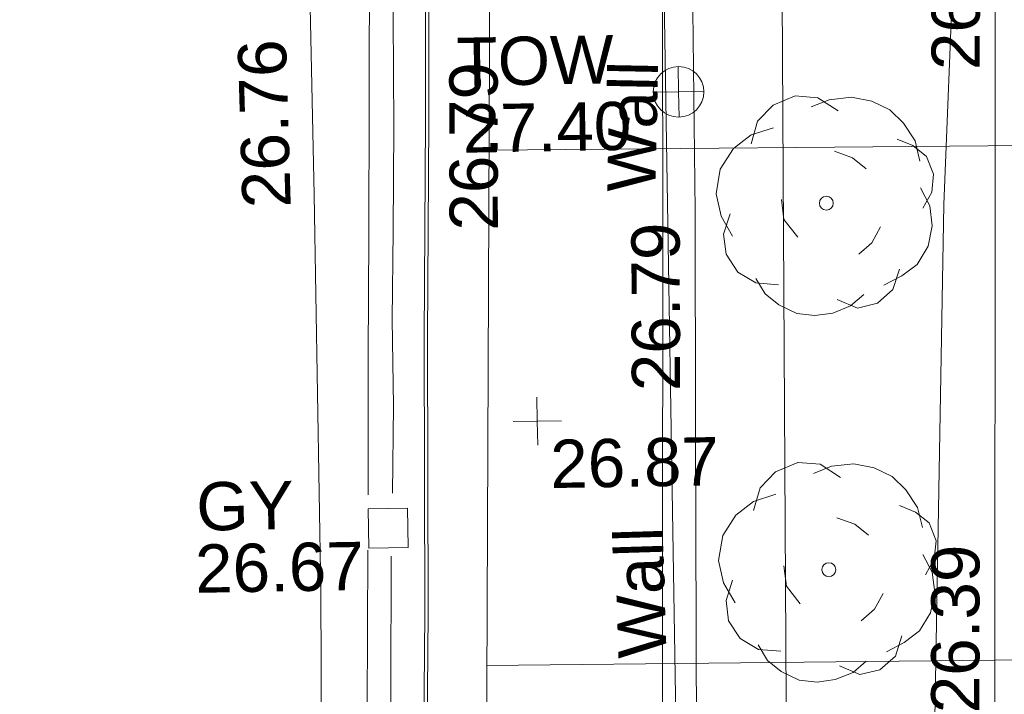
# Model space of a CAD drawing. Header units: millimetres. Extents: x -290717 to 520720, y -103372 to 287762.
# Tile 226 of 256: x -6642 to 1012, y 27854 to 33098. Entities that reach past the tile are written whole.
import ezdxf

# ---------------------------------------------------------------- set-up
doc = ezdxf.new("R2010")
doc.units = ezdxf.units.MM
doc.linetypes.add('IMPORT-HIDDEN2 _3_', pattern=[4762.5, 3175, -1587.5])
doc.linetypes.add('IMPORT-UG_ELEC_STREET LIGHTING_QLB2 _2_', pattern=[2700, 1500, -300.0000000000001, 0, -250, 150, -300.0000000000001, 0, -200])
for name, color, linetype, lineweight, true_color in [('00_TOPO_KERB_BOTTOM', 1, 'Continuous', 9, 0xff0000), ('00_TOPO_KERB_TOP', 7, 'Continuous', 9, 0xa500a5), ('00_TOPO_LEVEL_SPOT', 7, 'Continuous', 9, 0x666666), ('00_TOPO_ROAD_MARKING_YELLOW_CONTINUOUS', 40, 'Continuous', 9, 0xffbf00), ('00_TOPO_SERV_GULLY', 7, 'Continuous', 9, 0x5252a5), ('00_TOPO_TOP_OF_WALL', 7, 'Continuous', 9, 0x666666), ('00_TOPO_TREE', 7, 'Continuous', 9, 0x666666), ('00_TOPO_WALL', 7, 'Continuous', 9, 0x7c00a5), ('00_UAV_FOOTPATH', 7, 'Continuous', 9, 0xa50000), ('00_UAV_FORM_LINES', 7, 'Continuous', 9, 0x666666), ('00_UAV_TOP_OF_WALL', 7, 'Continuous', 9, 0x666666), ('00_UAV_WALL', 7, 'Continuous', 9, 0x7c00a5), ('01_DTM_CONTOUR_MNR', 7, 'Continuous', 9, 0xa5a552), ('12333-PUM-2D-U-0001-C01 - Rev2_REVIT IMPORT_dwg', 7, 'Continuous', 9, 0x767676), ('PUM-CHAMBER EXTENTS', 6, 'IMPORT-HIDDEN2 _3_', 9, 0xff00ff), ('PUM-GPR-REBAR', 30, 'Continuous', 9, 0xff7f00)]:
    doc.layers.add(name, color=color, linetype=linetype, lineweight=lineweight, true_color=true_color)
doc.layers.add('00_TOPO_SURFACE', color=7, linetype='Continuous', lineweight=9)
doc.styles.add('Swis721 Lt BT_2', font='swissl.ttf', dxfattribs={"height": 375})

# ---------------------------------------------------------------- blocks, each defined once
blk = doc.blocks.new('12333-PUM-2D-U-0001-C01 - Rev2_REVIT IMPORT_dwg_CONIFEROUS_TREE-2077068-Site Location Plan Existing')
at = {"layer": '00_TOPO_TREE', "color": 254, "true_color": 0xcccccc, "flags": 128}
for points in [[(-1889.403682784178, 1545.875740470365), (-1717.639711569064, 2118.422311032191), (-1316.857112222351, 2519.204910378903), (-744.3105416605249, 2748.223538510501), (-171.763971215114, 2690.968881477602), (343.5279423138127, 2347.440939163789)], [(-343.5279423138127, 2461.950253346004), (114.5093140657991, 2633.714224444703), (687.0558846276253, 2690.968881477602), (1202.347798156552, 2576.459567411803), (1660.385054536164, 2347.440939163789), (2003.912996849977, 2003.912996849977), (2290.18628213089, 1545.875740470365), (2404.695596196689, 1030.583826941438)], [(-2404.695596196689, -801.5651986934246), (-2690.968881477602, -286.2732852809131), (-2805.478195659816, 286.2732852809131), (-2690.968881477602, 916.0745128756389), (-2347.440939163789, 1431.36642628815), (-1889.403682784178, 1774.894368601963), (-1316.857112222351, 1946.658339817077)], [(1832.149025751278, 1603.130397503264), (2232.93162509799, 1431.36642628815), (2576.459567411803, 1145.093141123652), (2748.223538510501, 687.0558846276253), (2690.968881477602, 229.0186282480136), (2461.950253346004, -171.763971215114)], [(229.0186282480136, 1316.857112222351), (687.0558846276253, 1145.093141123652), (1030.583826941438, 858.8198558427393)], [(2404.695596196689, 343.5279423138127), (2633.714224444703, -114.5093140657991), (2690.968881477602, -629.8012275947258), (2576.459567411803, -1145.093141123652), (2290.18628213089, -1603.130397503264), (1889.403682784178, -1889.403682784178), (1431.36642628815, -2118.422311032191)], [(-744.3105416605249, -858.8198558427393), (-1087.838483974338, -400.7825993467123), (-1145.093141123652, 114.5093140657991)], [(-1259.602455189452, -2061.167653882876), (-1832.149025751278, -2003.912996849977), (-2290.18628213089, -1717.639711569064), (-2576.459567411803, -1259.602455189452), (-2633.714224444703, -744.3105416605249), (-2461.950253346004, -229.0186282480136)], [(1374.111769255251, -629.8012275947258), (1145.093141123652, -1030.583826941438), (801.5651986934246, -1316.857112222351)], [(1832.149025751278, -1717.639711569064), (1660.385054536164, -2232.93162509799), (1259.602455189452, -2576.459567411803), (744.3105416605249, -2690.968881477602), (229.0186282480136, -2461.950253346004)], [(916.0745128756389, -2347.440939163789), (572.5465705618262, -2633.714224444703), (114.5093140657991, -2805.478195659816), (-343.5279423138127, -2862.732852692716), (-801.5651986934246, -2805.478195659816), (-1259.602455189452, -2576.459567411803), (-1603.130397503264, -2290.18628213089), (-1832.149025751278, -1889.403682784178)]]:
    blk.add_lwpolyline(points, dxfattribs=at)
at = {"layer": '00_TOPO_TREE', "color": 254, "true_color": 0xcccccc}
blk.add_circle((0, 0), 176.6246020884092, dxfattribs=at)
blk = doc.blocks.new('12333-PUM-2D-U-0001-C01 - Rev2_REVIT IMPORT_dwg_MM-2077200-Site Location Plan Existing')
at = {"layer": '00_TOPO_LEVEL_SPOT', "color": 254, "true_color": 0xcccccc, "flags": 128}
for points in [[(500.0000000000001, 0), (0, 0), (0, 500.0000000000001)], [(0, -500.0000000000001), (0, 0), (-500.0000000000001, 0)]]:
    blk.add_lwpolyline(points, dxfattribs=at)
blk = doc.blocks.new('12333-PUM-2D-U-0001-C01 - Rev2_REVIT IMPORT_dwg_TOW-2077249-Site Location Plan Existing')
at = {"layer": '00_TOPO_TOP_OF_WALL', "color": 254, "true_color": 0xcccccc, "flags": 128}
for points in [[(0, 525.0554400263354), (0, 0), (-525.0554401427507, 0)], [(525.0554401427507, 0), (0, 0), (0, -525.0554400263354)]]:
    blk.add_lwpolyline(points, dxfattribs=at)
at = {"layer": '00_TOPO_TOP_OF_WALL', "color": 254, "true_color": 0xcccccc}
blk.add_circle((0, 0), 525.0554401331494, dxfattribs=at)
blk = doc.blocks.new('12333-PUM-2D-U-0001-C01 - Rev2_REVIT IMPORT_dwg_CONIFEROUS_TREE-2077251-Site Location Plan Existing')
at = {"layer": '00_TOPO_TREE', "color": 254, "true_color": 0xcccccc, "flags": 128}
for points in [[(-1889.403682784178, 1545.875740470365), (-1717.639711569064, 2118.422311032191), (-1316.857112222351, 2519.204910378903), (-744.3105416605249, 2748.223538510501), (-171.763971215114, 2690.968881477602), (343.5279423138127, 2347.440939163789)], [(-343.5279423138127, 2461.950253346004), (114.5093140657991, 2633.714224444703), (687.0558846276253, 2690.968881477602), (1202.347798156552, 2576.459567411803), (1660.385054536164, 2347.440939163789), (2003.912996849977, 2003.912996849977), (2290.18628213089, 1545.875740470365), (2404.695596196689, 1030.583826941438)], [(-2404.695596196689, -801.5651986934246), (-2690.968881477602, -286.2732852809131), (-2805.478195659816, 286.2732852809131), (-2690.968881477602, 916.0745128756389), (-2347.440939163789, 1431.36642628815), (-1889.403682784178, 1774.894368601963), (-1316.857112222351, 1946.658339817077)], [(1832.149025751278, 1603.130397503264), (2232.93162509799, 1431.36642628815), (2576.459567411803, 1145.093141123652), (2748.223538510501, 687.0558846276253), (2690.968881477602, 229.0186282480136), (2461.950253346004, -171.763971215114)], [(229.0186282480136, 1316.857112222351), (687.0558846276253, 1145.093141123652), (1030.583826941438, 858.8198558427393)], [(2404.695596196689, 343.5279423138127), (2633.714224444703, -114.5093140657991), (2690.968881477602, -629.8012275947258), (2576.459567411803, -1145.093141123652), (2290.18628213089, -1603.130397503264), (1889.403682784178, -1889.403682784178), (1431.36642628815, -2118.422311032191)], [(-744.3105416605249, -858.8198558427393), (-1087.838483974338, -400.7825993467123), (-1145.093141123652, 114.5093140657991)], [(-1259.602455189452, -2061.167653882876), (-1832.149025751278, -2003.912996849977), (-2290.18628213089, -1717.639711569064), (-2576.459567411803, -1259.602455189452), (-2633.714224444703, -744.3105416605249), (-2461.950253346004, -229.0186282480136)], [(1374.111769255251, -629.8012275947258), (1145.093141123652, -1030.583826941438), (801.5651986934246, -1316.857112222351)], [(1832.149025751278, -1717.639711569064), (1660.385054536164, -2232.93162509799), (1259.602455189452, -2576.459567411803), (744.3105416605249, -2690.968881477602), (229.0186282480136, -2461.950253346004)], [(916.0745128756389, -2347.440939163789), (572.5465705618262, -2633.714224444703), (114.5093140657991, -2805.478195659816), (-343.5279423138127, -2862.732852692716), (-801.5651986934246, -2805.478195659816), (-1259.602455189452, -2576.459567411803), (-1603.130397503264, -2290.18628213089), (-1832.149025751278, -1889.403682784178)]]:
    blk.add_lwpolyline(points, dxfattribs=at)
at = {"layer": '00_TOPO_TREE', "color": 254, "true_color": 0xcccccc}
blk.add_circle((0, 0), 176.6246020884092, dxfattribs=at)
blk = doc.blocks.new('12333-PUM-2D-U-0001-C01 - Rev2_REVIT IMPORT_dwg_MGS62954_T2_Galway_ITM_3d_Rev1-2077680-Site Location Plan Existing')
at = {"layer": '00_TOPO_KERB_BOTTOM', "color": 254, "true_color": 0xcccccc, "flags": 128}
blk.add_lwpolyline([(533898764.105166, 725571026.9152713), (533898821.0019907, 725575140.1520832), (533898871.1286762, 725578874.6310568), (533898909.9279353, 725581840.5200496), (533898963.7298422, 725583962.6081212), (533898997.1133751, 725586104.1341182), (533899036.4995064, 725587793.1978781), (533899074.5946195, 725589970.3319584), (533899110.965927, 725592012.040946), (533899146.7551204, 725593598.3361902), (533899176.4370806, 725595423.6309454), (533899194.5971999, 725597464.3736867), (533899220.5385075, 725599086.17544), (533899246.958136, 725600745.2960148), (533899262.7158294, 725602301.7473198)], dxfattribs=at)
at = {"layer": '00_TOPO_KERB_TOP', "color": 254, "true_color": 0xcccccc, "flags": 128}
blk.add_lwpolyline([(533898790.33236, 725571026.5006781), (533898847.2299751, 725575139.7946573), (533898897.356793, 725578874.2834753), (533898936.1540059, 725581840.0160675), (533898989.9550799, 725583962.071278), (533899023.3390284, 725586103.6239452), (533899062.7245761, 725587792.6626796), (533899100.8209516, 725589969.8689066), (533899137.1910768, 725592011.5115204), (533899172.9807294, 725593597.8271172), (533899202.6656024, 725595423.3009921), (533899220.8257527, 725597464.047222), (533899246.7655868, 725599085.7568657), (533899273.1864413, 725600744.9544204), (533899288.9449047, 725602301.4817736)], dxfattribs=at)
at = {"layer": '00_TOPO_ROAD_MARKING_YELLOW_CONTINUOUS', "color": 254, "true_color": 0xcccccc, "flags": 128}
for points in [[(533898760.0000001, 725597480), (533898750, 725596500.0000001), (533898750, 725595630.0000001), (533898730, 725594800), (533898710.0000001, 725594000), (533898700.0000001, 725593100), (533898680.0000002, 725591960.0000001), (533898660.0000001, 725591160.0000001), (533898650.0000001, 725590330.0000001), (533898640.0000001, 725589380.0000001), (533898610.0000001, 725588450.0000002), (533898600, 725587930.0000002), (533898580.0000001, 725586910), (533898560.0000002, 725585980), (533898540.0000001, 725584890)], [(533898730, 725584900), (533898750, 725585580.0000001), (533898750, 725586250.0000001), (533898770.0000001, 725586940.0000002), (533898790.0000001, 725587750), (533898800.0000001, 725588600), (533898810.0000002, 725589490.0000001), (533898830.0000001, 725590310.0000001), (533898850, 725591160.0000001), (533898860, 725591960.0000001), (533898880, 725592800.0000001), (533898890.0000001, 725593610.0000001), (533898900.0000001, 725594470.0000001), (533898910.0000001, 725594970.0000001), (533898930.0000002, 725596000.0000001), (533898940.0000002, 725597100)], [(533898370, 725554850), (533898200.0000001, 725555260), (533898100, 725555620.0000001), (533898050.0000001, 725556290.0000001), (533898090, 725558090.0000001), (533898120, 725559300.0000001), (533898140, 725560250), (533898170.0000001, 725561270), (533898190.0000002, 725562430.0000002), (533898200.0000001, 725563280.0000001), (533898220, 725564630), (533898240, 725565580.0000001), (533898270, 725567210), (533898320.0000001, 725570100.0000001), (533898340, 725571540.0000001), (533898360.0000001, 725573280), (533898380.0000001, 725574770), (533898400.0000001, 725576270.0000001), (533898420.0000001, 725577800.0000001), (533898430.0000002, 725579310.0000002), (533898470, 725580820.0000001), (533898490.0000001, 725582610), (533898530.0000001, 725584460.0000001)], [(533898710.0000001, 725584410.0000001), (533898690.0000002, 725583360.0000001), (533898660.0000001, 725582060.0000002), (533898640.0000001, 725580690.0000002), (533898630.0000001, 725579330.0000002), (533898600, 725578040), (533898580.0000001, 725576580.0000001), (533898570.0000001, 725575100), (533898550.0000001, 725573790.0000001), (533898520.0000001, 725572300.0000001)]]:
    blk.add_lwpolyline(points, dxfattribs=at)
at = {"layer": '00_TOPO_SERV_GULLY', "color": 254, "true_color": 0xcccccc}
for p, q in [((533898538.5000001, 725584477.2), (533898538.5000001, 725584782.0000001)), ((533898538.5000001, 725584782.0000001), (533898843.3000001, 725584782)), ((533898843.3000001, 725584782), (533898843.3, 725584477.2)), ((533898538.5000001, 725584477.2), (533898843.3, 725584477.2))]:
    blk.add_line(p, q, dxfattribs=at)
at = {"layer": '00_TOPO_SURFACE', "color": 254, "true_color": 0xcccccc, "flags": 128}
blk.add_lwpolyline([(533893824.42242, 725574681.4173602), (533894920.0000001, 725574620), (533895899.6935957, 725574590.0008543), (533897250.0000001, 725574550.0000001), (533897950.0000001, 725574560.0000002), (533897960.0000001, 725575910.0000001), (533898000.0000001, 725577610.0000001), (533898090, 725579450.0000004), (533898130.0000001, 725581810.0000001), (533898160.0000001, 725584140), (533898160.0000001, 725587230), (533898150.0000001, 725589910.0000001), (533898170.0000001, 725592650.0000001), (533898240, 725595020.0000001), (533898320.0000001, 725598970.0000001), (533898430.0000002, 725601500), (533898520.0000001, 725603510.0000001), (533898570.0000001, 725604410.0000001), (533897970, 725605800.0000001), (533896773.2119035, 725605630.6529837), (533895360, 725605480), (533894459.7258379, 725605350.0062451)], dxfattribs=at)
at = {"layer": '00_TOPO_WALL', "color": 254, "true_color": 0xcccccc, "flags": 128}
blk.add_lwpolyline([(533903196.0456186, 725572639.4553483), (533901719.7649682, 725572668.0242258), (533900613.8766022, 725572696.884826), (533900648.178223, 725574174.2979034), (533900665.8873505, 725575953.3907685), (533900751.3894038, 725579984.1210362), (533900810.7542551, 725583833.3312958), (533900872.2803066, 725587230.3244454), (533900922.9992424, 725590631.9649388), (533900988.9957588, 725595158.0420883), (533901047.4302918, 725598977.6703712), (533901107.5130171, 725601699.7244139), (533901667.9269539, 725601699.6509593)], dxfattribs=at)
at = {"layer": '00_UAV_FOOTPATH', "color": 254, "true_color": 0xcccccc, "flags": 128}
blk.add_lwpolyline([(533903202.4066311, 725572859.9079312), (533903292.3599287, 725577314.449206), (533903300.532401, 725577858.8864012), (533903368.3599287, 725582377.449206), (533903377.0864099, 725582858.2944703), (533903467.8123576, 725587857.4622065), (533903476.3599287, 725588328.449206), (533903555.6968716, 725592856.5008279), (533903571.3599287, 725593750.4492059)], dxfattribs=at)
at = {"layer": '00_UAV_FORM_LINES', "color": 254, "true_color": 0xcccccc, "flags": 128}
blk.add_lwpolyline([(533901973.2802559, 725601310.712365), (533901885.3595, 725596041.4490001), (533901857.3595001, 725591439.4490001), (533901761.3595001, 725583235.4490002), (533901728.3594999, 725578514.4490001), (533901818.3595001, 725574394.4490001), (533901773.3595002, 725573567.4490001), (533901752.6184992, 725572911.710936)], dxfattribs=at)
at = {"layer": '00_UAV_WALL', "color": 254, "true_color": 0xcccccc, "flags": 128}
blk.add_lwpolyline([(533903196.0456186, 725572639.4553483), (533903202.4066311, 725572859.9079312), (533900892.3599287, 725572942.4492058), (533900941.2247003, 725575407.5926774), (533900979.3599289, 725577331.4492059), (533901023.5406011, 725580404.8872669), (533901048.3599288, 725582131.4492059), (533901095.534448, 725585403.1017754), (533901119.359929, 725587055.4492059), (533901138.8066769, 725590400.2898917), (533901143.3599288, 725591183.4492059), (533901235.3599288, 725594791.449206), (533901242.9368128, 725595396.3102403), (533901282.3599288, 725598543.4492058)], dxfattribs=at)
at = {"layer": '01_DTM_CONTOUR_MNR', "color": 254, "true_color": 0xcccccc, "flags": 128}
blk.add_lwpolyline([(533903204.4091021, 725594135.0824658), (533903200.0000001, 725594100.0000001), (533903179.8943689, 725593794.9930072), (533903188.0357143, 725593739.2857144), (533903292.4193243, 725593375.0225959), (533903161.1117354, 725588942.1867301), (533903053.7205039, 725587068.5100956), (533902898.6912388, 725582631.7549907), (533902866.6751788, 725581192.2761841), (533902802.8234286, 725577684.751209), (533902784.3275108, 725576305.5349195), (533902729.5504262, 725573381.5853972), (533902573.8032413, 725573170.9088805), (533901750.0000001, 725572960.0000001), (533901505.5738851, 725572920.5381936)], dxfattribs=at)
for name, p, xscale, yscale, zscale in [('12333-PUM-2D-U-0001-C01 - Rev2_REVIT IMPORT_dwg_TOW-2077249-Site Location Plan Existing', (533901008.3599288, 725587981.4492059), 0.375, 0.375, 0.375), ('12333-PUM-2D-U-0001-C01 - Rev2_REVIT IMPORT_dwg_CONIFEROUS_TREE-2077251-Site Location Plan Existing', (533902141.3599289, 725587096.4492059), 0.3048, 0.3048, 0.3048), ('12333-PUM-2D-U-0001-C01 - Rev2_REVIT IMPORT_dwg_MM-2077200-Site Location Plan Existing', (533899864.5641012, 725585440.9271722), 0.375, 0.375, 0.375), ('12333-PUM-2D-U-0001-C01 - Rev2_REVIT IMPORT_dwg_CONIFEROUS_TREE-2077068-Site Location Plan Existing', (533902110.4862289, 725584247.048597), 0.3048, 0.3048, 0.3048)]:
    blk.add_blockref(name, p, dxfattribs=dict(xscale=xscale, yscale=yscale, zscale=zscale))
at = {"layer": '00_TOPO_LEVEL_SPOT', "insert": (533899959.6808527, 725585293.5102246), "char_height": 375, "width": 1495.902363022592, "attachment_point": 1, "line_spacing_factor": 1.005061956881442, "style": 'Swis721 Lt BT_2'}
blk.add_mtext('26.87', dxfattribs=at)
at = {"layer": '00_TOPO_ROAD_MARKING_YELLOW_CONTINUOUS', "color": 251, "true_color": 0x666666, "insert": (533899209.2734354, 725586933.3967075), "char_height": 375, "width": 1495.902363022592, "attachment_point": 1, "rotation": 89.08716317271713, "line_spacing_factor": 1.005061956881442, "style": 'Swis721 Lt BT_2'}
blk.add_mtext('26.79', dxfattribs=at)
at = {"layer": '00_TOPO_SERV_GULLY', "color": 251, "true_color": 0x666666, "char_height": 375, "attachment_point": 1, "line_spacing_factor": 1.005061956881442, "style": 'Swis721 Lt BT_2'}
for s, insert, width in [('GY', (533897202.4942643, 725585010.4351124), 821.5590755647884), ('26.67', (533897184.9185935, 725584527.4123836), 1495.902363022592)]:
    blk.add_mtext(s, dxfattribs=dict(at, insert=insert, width=width))
at = {"layer": '00_TOPO_SURFACE', "color": 251, "true_color": 0x666666, "insert": (533897602.9801943, 725587131.5173995), "char_height": 375, "width": 1495.902363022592, "attachment_point": 1, "rotation": 90.69629203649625, "line_spacing_factor": 1.005061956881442, "style": 'Swis721 Lt BT_2'}
blk.add_mtext('26.76', dxfattribs=at)
at = {"layer": '00_TOPO_WALL', "color": 251, "true_color": 0x666666, "insert": (533900439.070759, 725587216.1364824), "char_height": 375, "width": 1130.237340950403, "attachment_point": 1, "rotation": 87.84073934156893, "line_spacing_factor": 1.005061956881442, "style": 'Swis721 Lt BT_2'}
blk.add_mtext('Wall', dxfattribs=at)
at = {"layer": '00_UAV_FOOTPATH', "color": 251, "true_color": 0x666666, "char_height": 375, "width": 1495.902363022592, "attachment_point": 1, "line_spacing_factor": 1.005061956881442, "style": 'Swis721 Lt BT_2'}
for s, insert, rotation in [('26.38', (533902977.1147678, 725588116.2444313), 88.97929357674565), ('26.39', (533902886.4746413, 725583117.2393622), 88.96029827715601)]:
    blk.add_mtext(s, dxfattribs=dict(at, insert=insert, rotation=rotation))
at = {"layer": '00_UAV_TOP_OF_WALL', "char_height": 375, "attachment_point": 1, "line_spacing_factor": 1.005061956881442, "style": 'Swis721 Lt BT_2'}
for s, insert, width in [('TOW', (533899285.703343, 725588431.5257245), 1343.937678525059), ('27.40', (533899324.1978359, 725587912.1773403), 1495.902363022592)]:
    blk.add_mtext(s, dxfattribs=dict(at, insert=insert, width=width))
at = {"layer": '00_UAV_WALL', "color": 251, "true_color": 0x666666, "char_height": 375, "attachment_point": 1, "line_spacing_factor": 1.005061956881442, "style": 'Swis721 Lt BT_2'}
for s, insert, width, rotation in [('26.79', (533900603.9607326, 725585660.215849), 1495.902363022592, 89.17389958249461), ('Wall', (533900463.3045329, 725583582.500259), 1130.237340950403, 90.77737470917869)]:
    blk.add_mtext(s, dxfattribs=dict(at, insert=insert, width=width, rotation=rotation))
blk = doc.blocks.new('12333-PUM-2D-U-0001-C01 - Rev2_REVIT IMPORT_dwg-1620468-Site Location Plan Existing')
at = {"layer": 'PUM-CHAMBER EXTENTS', "true_color": 0xffd4aa}
h = blk.add_hatch(dxfattribs=at)
h.set_pattern_fill('FP_15', color=41, style=0, pattern_type=2)
h.set_pattern_definition([(0, (-533641079.65, -725615854.3560001), (0, 4000), []), (90, (-533641079.65, -725615854.3560001), (-8000, 4.898587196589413e-13), [])])
h.paths.add_polyline_path([(260865.3501528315, -44518.35617865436), (263506.3501528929, -41517.35617860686), (263685.3501528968, -25598.35617861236), (264300.3501528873, -14402.35617861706), (262073.393403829, -13951.56663410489), (262068.9501528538, -14155.95617866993), (260506.8501529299, -14155.9561786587), (260515.9208416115, -13636.29677212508), (258772.350152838, -13283.35617866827), (258670.4501975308, -17982.77958357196), (258705.6273013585, -17930.13332725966), (258914.1292635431, -17799.69233468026), (259118.8501528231, -17758.97081790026), (259354.4823357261, -17811.47103625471), (259532.0730042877, -17930.13332725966), (259662.513996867, -18138.63528944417), (259703.2355136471, -18343.35617872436), (259646.303160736, -18585.62151974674), (259532.0730042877, -18756.57903018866), (259342.4847485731, -18883.25785263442), (259118.8501528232, -18927.74153954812), (258883.2179699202, -18875.2413211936), (258705.6273013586, -18756.57903018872), (258655.3045717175, -18681.26574300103), (258128.3501528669, -42983.35617862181)])
h.paths.add_polyline_path([(258258.950152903, -38844.75617859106), (258266.9306085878, -38387.55617861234), (258563.7501528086, -38387.55617863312), (258555.7696971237, -38844.75617861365)])
h.paths.add_polyline_path([(261852.3501529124, -20608.62106352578), (261633.0967024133, -20559.77012183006), (261467.850315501, -20449.35601612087), (261346.4762427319, -20255.34697165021), (261308.5852680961, -20064.85617870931), (261361.5602678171, -19839.43063920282), (261467.850315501, -19680.35634129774), (261661.8593599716, -19558.98226852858), (261852.3501529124, -19521.09129389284), (262071.6036034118, -19569.94223558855), (262236.8499903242, -19680.35634129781), (262358.2240630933, -19874.3653857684), (262396.115037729, -20064.85617870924), (262343.140038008, -20290.2817182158), (262236.8499903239, -20449.35601612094), (262060.4399654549, -20567.22942623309), (262026.8654006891, -20573.90782240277)])
at = {"layer": 'PUM-GPR-REBAR', "color": 41, "true_color": 0xffd4aa, "flags": 128}
blk.add_lwpolyline([(260865.3501528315, -44518.35617865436), (258128.3501528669, -42983.35617862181), (258772.350152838, -13283.35617866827), (260518.137342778, -13636.74544520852)], dxfattribs=at)
blk.add_blockref('12333-PUM-2D-U-0001-C01 - Rev2_REVIT IMPORT_dwg_MGS62954_T2_Galway_ITM_3d_Rev1-2077680-Site Location Plan Existing', (-533641079.6498471, -725615854.3561786))

msp = doc.modelspace()

# ---------------------------------------------------------------- block references
at = {"layer": '12333-PUM-2D-U-0001-C01 - Rev2_REVIT IMPORT_dwg', "color": 254, "linetype": 'IMPORT-UG_ELEC_STREET LIGHTING_QLB2 _2_', "true_color": 0xffd4d4, "rotation": 0.9999999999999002}
msp.add_blockref('12333-PUM-2D-U-0001-C01 - Rev2_REVIT IMPORT_dwg-1620468-Site Location Plan Existing', (-261895.0770586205, 55869.5817132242), dxfattribs=at)

doc.saveas('drawing.dxf')
